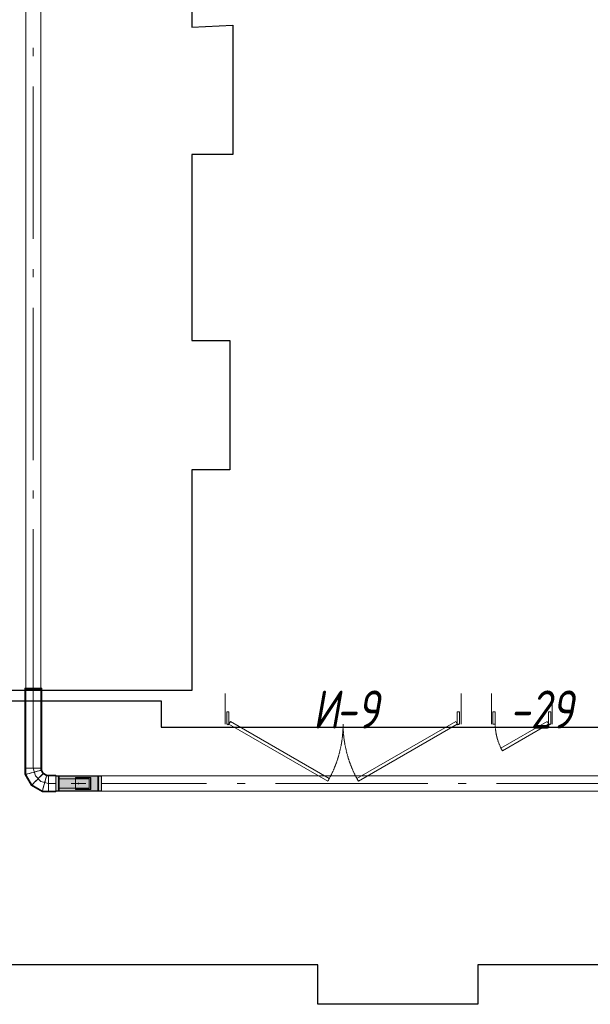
# Model space of a CAD drawing. Header units: millimetres. Extents: x -551130 to 178656, y -69521 to 202936.
# Tile 5 of 256: x -537890 to -534140, y 150143 to 156609. Entities that reach past the tile are written whole.
import ezdxf

# ---------------------------------------------------------------- set-up
doc = ezdxf.new("R2010")
doc.units = ezdxf.units.MM
doc.linetypes.add('-D1-02х01', pattern=[3, 2, -1])
doc.layers.get('Defpoints').update_dxf_attribs({"color": 31})
doc.layers.add('A-DOOR', color=7, linetype='Continuous', lineweight=5)
doc.layers.add('A-DOOR-IDEN', color=7, linetype='Continuous', lineweight=9)
doc.layers.add('PDF7_Geometry', color=7, linetype='Continuous', true_color=0xaaaaaa)
doc.layers.add('PDF7_Solid Fills', color=7, linetype='Continuous', true_color=0xececec)
doc.styles.add('fl_iso paper', font='isocpeur.ttf', dxfattribs={"width": 0.8, "oblique": 10})

# ---------------------------------------------------------------- blocks, each defined once
blk = doc.blocks.new('A_MEQ_DoorWall - ОВ-7359125-50_AS_M_L17')
at = {"layer": 'A-DOOR'}
for p, q in [((253.1, 275), (-50, 100)), ((263.1, 257.7), (253.1, 275)), ((-40, 82.7), (263.1, 257.7)), ((-75, 100), (-75, -100)), ((-50, 100), (-65, 100)), ((-65, 100), (-65, 20)), ((-50, 20), (-50, 100)), ((-50, 100), (-40, 82.7)), ((315, 100), (300, 100)), ((300, 100), (300, 20)), ((315, 20), (315, 100)), ((325, 100), (325, -100)), ((-65, 20), (-50, 20)), ((300, 20), (315, 20))]:
    blk.add_line(p, q, dxfattribs=at)
at = {"layer": 'A-DOOR', "linetype": '-D1-02х01'}
blk.add_arc((-50, 100), 350, 360, 30, dxfattribs=at)
at = {"layer": 'A-DOOR'}
blk.add_arc((-55, 100), 5, 0, 180, dxfattribs=at)
blk = doc.blocks.new('A_MEQ_DoorWall - ОВ-7359077-50_AS_M_L17')
at = {"layer": 'A-DOOR'}
for p, q in [((-650, -100), (-650, 100)), ((900, -100), (900, 100)), ((-640, -20), (-625, -20)), ((-640, -100), (-640, -20)), ((-625, -20), (-625, -100)), ((875, -20), (890, -20)), ((875, -100), (875, -20)), ((890, -20), (890, -100)), ((-625, -100), (-640, -100)), ((-625, -100), (-615, -82.7)), ((24.5, -475), (-625, -100)), ((-615, -82.7), (34.5, -457.7)), ((865, -82.7), (215.5, -457.7)), ((225.5, -475), (875, -100)), ((875, -100), (865, -82.7)), ((890, -100), (875, -100)), ((34.5, -457.7), (24.5, -475)), ((215.5, -457.7), (225.5, -475))]:
    blk.add_line(p, q, dxfattribs=at)
for centre, end in [((-630, -100), 0), ((880, -100), 360)]:
    blk.add_arc(centre, 5, 180, end, dxfattribs=at)
at = {"layer": 'A-DOOR', "linetype": '-D1-02х01'}
for centre, start, end in [((-625, -100), 330, 0), ((875, -100), 180, 210)]:
    blk.add_arc(centre, 750, start, end, dxfattribs=at)
blk = doc.blocks.new('ghftytytd')
at = {"layer": 'PDF7_Geometry', "color": 1, "lineweight": 18, "true_color": 0xff0000}
for points in [[(18986.2, 9310), (18986.2, 9311.7), (18986.2, 9316.7), (18986.2, 9324.6), (18986.2, 9335), (18986.2, 9347), (18986.2, 9360), (18986.2, 9372.9), (18986.2, 9385), (18986.2, 9395.3), (18986.2, 9403.3), (18986.2, 9408.3), (18986.2, 9410), (18986.2, 9408.3), (18986.2, 9403.3), (18986.2, 9395.3), (18986.2, 9385), (18986.2, 9372.9), (18986.2, 9360), (18986.2, 9347), (18986.2, 9335), (18986.2, 9324.6), (18986.2, 9316.7), (18986.2, 9311.7), (18986.2, 9310), (18939.1, 9310), (18939.1, 9311.7), (18939.1, 9316.7), (18939.1, 9324.6), (18939.1, 9335), (18939.1, 9347), (18939.1, 9360), (18939.1, 9347), (18939.1, 9335), (18939.1, 9324.6), (18939.1, 9316.7), (18939.1, 9311.7), (18939.1, 9310), (18898.9, 9310), (18829.3, 9350.2), (18789.1, 9419.8), (18789.1, 9460), (18789.1, 9980), (18789.1, 9986), (18790.8, 9986), (18795.8, 9986), (18803.7, 9986), (18814.1, 9986), (18826.2, 9986), (18839.1, 9986), (18826.2, 9986), (18814.1, 9986), (18803.7, 9986), (18795.8, 9986), (18790.8, 9986), (18789.1, 9986), (18789.1, 16888.2)], [(18889.1, 16888.2), (18889.1, 9986), (18887.4, 9986), (18882.4, 9986), (18874.5, 9986), (18864.1, 9986), (18852, 9986), (18839.1, 9986), (18839.1, 11031.2), (18839.1, 9986), (18852, 9986), (18864.1, 9986), (18874.5, 9986), (18882.4, 9986), (18887.4, 9986), (18889.1, 9986), (18889.1, 9980), (18889.1, 9460), (18889.1, 9446.6), (18902.5, 9423.4), (18925.7, 9410), (18939.1, 9410), (18939.1, 9408.3), (18939.1, 9403.3), (18939.1, 9395.3), (18939.1, 9385), (18939.1, 9372.9), (18939.1, 9360), (18939.1, 9372.9), (18939.1, 9385), (18939.1, 9395.3), (18939.1, 9403.3), (18939.1, 9408.3), (18939.1, 9410), (18939.1, 9408.3), (18939.1, 9403.3), (18939.1, 9395.3), (18939.1, 9385), (18939.1, 9372.9), (18939.1, 9360), (18939.1, 9347), (18939.1, 9335), (18939.1, 9324.6), (18939.1, 9316.7), (18939.1, 9311.7), (18939.1, 9310), (18939.1, 9311.7), (18939.1, 9316.7), (18939.1, 9324.6), (18939.1, 9335), (18939.1, 9347), (18939.1, 9360), (18939.1, 9372.9), (18939.1, 9385), (18939.1, 9395.3), (18939.1, 9403.3), (18939.1, 9408.3), (18939.1, 9410), (18986.2, 9410), (18986.2, 9310), (19286.2, 9310), (19286.2, 9311.7), (19286.2, 9316.7), (19286.2, 9324.6), (19286.2, 9335), (19286.2, 9347), (19286.2, 9360), (19286.2, 9347), (19286.2, 9335), (19286.2, 9324.6), (19286.2, 9316.7), (19286.2, 9311.7), (19286.2, 9310), (22575.4, 9310)], [(22575.4, 9360), (21883.7, 9360), (22575.4, 9360)], [(22575.4, 9410), (19286.2, 9410), (19286.2, 9408.3), (19286.2, 9403.3), (19286.2, 9395.3), (19286.2, 9385), (19286.2, 9372.9), (19286.2, 9360), (19286.2, 9372.9), (19286.2, 9385), (19286.2, 9395.3), (19286.2, 9403.3), (19286.2, 9408.3), (19286.2, 9410), (19286.2, 9310), (18986.2, 9310), (18986.2, 9410), (19286.2, 9410), (18986.2, 9410), (18986.2, 9310), (19286.2, 9310), (19286.2, 9410), (18986.2, 9410), (19286.2, 9410)], [(18839.1, 9980), (18853.3, 9980), (18866.6, 9980), (18878, 9980), (18886.7, 9980), (18892.2, 9980), (18894.1, 9980), (18892.2, 9980), (18886.7, 9980), (18878, 9980), (18866.6, 9980), (18853.3, 9980), (18839.1, 9980), (18824.9, 9980), (18811.6, 9980), (18800.2, 9980), (18791.5, 9980), (18786, 9980), (18784.1, 9980), (18786, 9980), (18791.5, 9980), (18800.2, 9980), (18811.6, 9980), (18824.9, 9980), (18839.1, 9980), (18824.9, 9980), (18811.6, 9980), (18800.2, 9980), (18791.5, 9980), (18786, 9980), (18784.1, 9980), (18784.1, 9986)], [(18986.2, 9305), (18986.2, 9306.8), (18986.2, 9312.3), (18986.2, 9321.1), (18986.2, 9332.5), (18986.2, 9345.8), (18986.2, 9360), (18986.2, 9345.8), (18986.2, 9332.5), (18986.2, 9321.1), (18986.2, 9312.3), (18986.2, 9306.8), (18986.2, 9305), (18939.1, 9305), (18897.6, 9305), (18825.6, 9346.5), (18784.1, 9418.4), (18784.1, 9460), (18784.1, 9980), (18786, 9980), (18791.5, 9980), (18800.2, 9980), (18811.6, 9980), (18824.9, 9980), (18839.1, 9980), (18839.1, 9986), (18824.9, 9986), (18811.6, 9986), (18800.2, 9986), (18791.5, 9986), (18786, 9986), (18784.1, 9986), (18786, 9986), (18791.5, 9986), (18800.2, 9986), (18811.6, 9986), (18824.9, 9986), (18839.1, 9986)], [(18986.2, 9415), (18986.2, 9413.1), (18986.2, 9407.6), (18986.2, 9398.9), (18986.2, 9387.5), (18986.2, 9374.2), (18986.2, 9360), (18986.2, 9374.2), (18986.2, 9387.5), (18986.2, 9398.9), (18986.2, 9407.6), (18986.2, 9413.1), (18986.2, 9415), (18939.1, 9415), (18927, 9415), (18906.1, 9427), (18894.1, 9447.9), (18894.1, 9460), (18894.1, 9980), (18892.2, 9980), (18886.7, 9980), (18878, 9980), (18866.6, 9980), (18853.3, 9980), (18839.1, 9980), (18853.3, 9980), (18866.6, 9980), (18878, 9980), (18886.7, 9980), (18892.2, 9980), (18894.1, 9980), (18894.1, 9986), (18892.2, 9986), (18886.7, 9986), (18878, 9986), (18866.6, 9986), (18853.3, 9986), (18839.1, 9986), (18853.3, 9986), (18866.6, 9986), (18878, 9986), (18886.7, 9986), (18892.2, 9986), (18894.1, 9986)], [(18839.1, 9460), (18839.1, 9980)], [(18889.1, 9980), (18887.4, 9980), (18882.4, 9980), (18874.5, 9980), (18864.1, 9980), (18852, 9980), (18839.1, 9980)], [(18839.1, 9980), (18852, 9980), (18864.1, 9980), (18874.5, 9980), (18882.4, 9980), (18887.4, 9980), (18889.1, 9980)], [(18839.1, 9460), (18839.1, 9980)], [(18784.1, 9460), (18786, 9460), (18791.5, 9460), (18800.2, 9460), (18811.6, 9460), (18824.9, 9460), (18839.1, 9460)], [(18839.1, 9460), (18824.9, 9460), (18811.6, 9460), (18800.2, 9460), (18791.5, 9460), (18786, 9460), (18784.1, 9460)], [(18784.1, 9460), (18786, 9460), (18791.5, 9460), (18800.2, 9460), (18811.6, 9460), (18824.9, 9460), (18839.1, 9460)], [(18839.1, 9460), (18824.9, 9460), (18811.6, 9460), (18800.2, 9460), (18791.5, 9460), (18786, 9460), (18784.1, 9460)], [(18839.1, 9460), (18826.2, 9460), (18814.1, 9460), (18803.7, 9460), (18795.8, 9460), (18790.8, 9460), (18789.1, 9460)], [(18789.1, 9460), (18790.8, 9460), (18795.8, 9460), (18803.7, 9460), (18814.1, 9460), (18826.2, 9460), (18839.1, 9460)], [(18839.1, 9460), (18853.3, 9460), (18866.6, 9460), (18878, 9460), (18886.7, 9460), (18892.2, 9460), (18894.1, 9460)], [(18894.1, 9460), (18892.2, 9460), (18886.7, 9460), (18878, 9460), (18866.6, 9460), (18853.3, 9460), (18839.1, 9460)], [(18839.1, 9460), (18853.3, 9460), (18866.6, 9460), (18878, 9460), (18886.7, 9460), (18892.2, 9460), (18894.1, 9460)], [(18894.1, 9460), (18892.2, 9460), (18886.7, 9460), (18878, 9460), (18866.6, 9460), (18853.3, 9460), (18839.1, 9460)], [(18839.1, 9460), (18852, 9460), (18864.1, 9460), (18874.5, 9460), (18882.4, 9460), (18887.4, 9460), (18889.1, 9460)], [(18889.1, 9460), (18887.4, 9460), (18882.4, 9460), (18874.5, 9460), (18864.1, 9460), (18852, 9460), (18839.1, 9460)], [(18839.1, 9460), (18852.5, 9410)], [(18839.1, 9433.2), (18853.3, 9437), (18866.6, 9440.6), (18878, 9443.6), (18886.7, 9445.9), (18892.2, 9447.4), (18894.1, 9447.9)], [(18894.1, 9447.9), (18892.2, 9447.4), (18886.7, 9445.9), (18878, 9443.6), (18866.6, 9440.6), (18853.3, 9437), (18839.1, 9433.2)], [(18784.1, 9418.4), (18786, 9419), (18791.5, 9420.4), (18800.2, 9422.8), (18811.6, 9425.8), (18824.9, 9429.4), (18839.1, 9433.2)], [(18839.1, 9433.2), (18824.9, 9429.4), (18811.6, 9425.8), (18800.2, 9422.8), (18791.5, 9420.4), (18786, 9419), (18784.1, 9418.4)], [(18825.6, 9346.5), (18827, 9347.9), (18831, 9351.9), (18837.4, 9358.3), (18845.8, 9366.6), (18855.5, 9376.3), (18865.9, 9386.8)], [(18865.9, 9386.8), (18855.5, 9376.3), (18845.8, 9366.6), (18837.4, 9358.3), (18831, 9351.9), (18827, 9347.9), (18825.6, 9346.5)], [(18852.5, 9410), (18889.1, 9373.4)], [(18865.9, 9386.8), (18876.3, 9397.2), (18886, 9406.9), (18894.4, 9415.3), (18900.8, 9421.6), (18904.8, 9425.7), (18906.1, 9427)], [(18906.1, 9427), (18904.8, 9425.7), (18900.8, 9421.6), (18894.4, 9415.3), (18886, 9406.9), (18876.3, 9397.2), (18865.9, 9386.8)], [(18912.3, 9360), (18916.1, 9374.2), (18919.7, 9387.5), (18922.7, 9398.9), (18925.1, 9407.6), (18926.5, 9413.1), (18927, 9415)], [(18927, 9415), (18926.5, 9413.1), (18925.1, 9407.6), (18922.7, 9398.9), (18919.7, 9387.5), (18916.1, 9374.2), (18912.3, 9360)], [(18939.1, 9360), (18939.1, 9381), (18939.1, 9398.9), (18939.1, 9410.8), (18939.1, 9415)], [(18939.1, 9415), (18939.1, 9410.8), (18939.1, 9398.9), (18939.1, 9381), (18939.1, 9360)], [(18939.1, 9415), (18939.1, 9413.1), (18939.1, 9407.6), (18939.1, 9398.9), (18939.1, 9387.5), (18939.1, 9374.2), (18939.1, 9360)], [(18939.1, 9360), (18939.1, 9374.2), (18939.1, 9387.5), (18939.1, 9398.9), (18939.1, 9407.6), (18939.1, 9413.1), (18939.1, 9415)], [(19286.2, 9411), (18986.2, 9411)], [(19286.2, 9310), (19286.2, 9410), (19286.2, 9310), (18986.2, 9310), (19286.2, 9310), (18986.2, 9310), (18986.2, 9410), (19286.2, 9410), (18986.2, 9410)], [(19286.2, 9409), (18986.2, 9409)], [(19008.2, 9410), (19008.2, 9403.7), (19008.2, 9386.5), (19008.2, 9362.7), (19008.2, 9360), (19008.2, 9384.2), (19008.2, 9402.3), (19008.2, 9409.9), (19008.2, 9410), (19004.2, 9410), (19004.2, 9409.9), (19004.2, 9402.3), (19004.2, 9384.2), (19004.2, 9360), (19004.2, 9362.7), (19004.2, 9386.5), (19004.2, 9403.7), (19004.2, 9410)], [(19206.2, 9390), (19006.2, 9390)], [(19006.2, 9390), (19206.2, 9390)], [(19268.2, 9410), (19264.2, 9410)], [(18889.1, 9373.4), (18939.1, 9360)], [(18897.6, 9305), (18898.1, 9306.8), (18899.6, 9312.3), (18901.9, 9321.1), (18904.9, 9332.5), (18908.5, 9345.8), (18912.3, 9360)], [(18912.3, 9360), (18908.5, 9345.8), (18904.9, 9332.5), (18901.9, 9321.1), (18899.6, 9312.3), (18898.1, 9306.8), (18897.6, 9305)], [(18939.1, 9360), (18939.1, 9338.9), (18939.1, 9321.1), (18939.1, 9309.2), (18939.1, 9305)], [(18939.1, 9305), (18939.1, 9309.2), (18939.1, 9321.1), (18939.1, 9338.9), (18939.1, 9360)], [(18939.1, 9360), (18986.2, 9360)], [(18939.1, 9360), (18986.2, 9360)], [(18986.2, 9311), (19286.2, 9311)], [(19004.2, 9310), (19004.2, 9316.2), (19004.2, 9333.4), (19004.2, 9357.2), (19004.2, 9360), (19004.2, 9335.8), (19004.2, 9317.6), (19004.2, 9310.1), (19004.2, 9310), (19008.2, 9310), (19008.2, 9310.1), (19008.2, 9317.6), (19008.2, 9335.8), (19008.2, 9360), (19008.2, 9357.2), (19008.2, 9333.4), (19008.2, 9316.2), (19008.2, 9310)], [(19087.7, 9360.5), (19087.7, 9359.5)], [(19134.2, 9362), (19138.2, 9362)], [(19138.2, 9362), (19134.2, 9362)], [(19134.2, 9362), (19138.2, 9362)], [(19138.2, 9362), (19134.2, 9362)], [(19134.2, 9360), (19134.2, 9361), (19134.2, 9362)], [(19134.2, 9362), (19134.2, 9361), (19134.2, 9360)], [(19134.2, 9362), (19134.2, 9361), (19134.2, 9360)], [(19134.2, 9360), (19134.2, 9361), (19134.2, 9362)], [(19134.2, 9358), (19134.2, 9359), (19134.2, 9360)], [(19134.2, 9360), (19134.2, 9359), (19134.2, 9358)], [(19134.2, 9360), (19134.2, 9359), (19134.2, 9358)], [(19134.2, 9358), (19134.2, 9359), (19134.2, 9360)], [(19184.7, 9359.5), (19184.7, 9360.5)], [(18986.2, 9309), (19286.2, 9309)], [(19264.2, 9310), (19268.2, 9310)]]:
    blk.add_lwpolyline(points, dxfattribs=at)
for points in [[(18839.1, 14190), (18839.1, 14137.1)], [(18839.1, 13937.1), (18839.1, 12937.1)], [(18839.1, 12737.1), (18839.1, 12684.2)], [(18839.1, 12484.2), (18839.1, 11484.2)], [(18839.1, 11284.2), (18839.1, 11231.2)], [(18889.1, 9986), (18887.4, 9986), (18882.4, 9986), (18874.5, 9986), (18864.1, 9986), (18852, 9986), (18839.1, 9986), (18826.2, 9986), (18814.1, 9986), (18803.7, 9986), (18795.8, 9986), (18790.8, 9986), (18789.1, 9986), (18790.8, 9986), (18795.8, 9986), (18803.7, 9986), (18814.1, 9986), (18826.2, 9986), (18839.1, 9986), (18852, 9986), (18864.1, 9986), (18874.5, 9986), (18882.4, 9986), (18887.4, 9986)], [(18839.1, 9980), (18826.2, 9980), (18814.1, 9980), (18803.7, 9980), (18795.8, 9980), (18790.8, 9980), (18789.1, 9980), (18790.8, 9980), (18795.8, 9980), (18803.7, 9980), (18814.1, 9980), (18826.2, 9980)], [(18889.1, 9980), (18887.4, 9980), (18882.4, 9980), (18874.5, 9980), (18864.1, 9980), (18852, 9980), (18839.1, 9980), (18826.2, 9980), (18814.1, 9980), (18803.7, 9980), (18795.8, 9980), (18790.8, 9980), (18789.1, 9980), (18790.8, 9980), (18795.8, 9980), (18803.7, 9980), (18814.1, 9980), (18826.2, 9980), (18839.1, 9980), (18852, 9980), (18864.1, 9980), (18874.5, 9980), (18882.4, 9980), (18887.4, 9980)], [(18889.1, 9460), (18887.4, 9460), (18882.4, 9460), (18874.5, 9460), (18864.1, 9460), (18852, 9460), (18839.1, 9460), (18826.2, 9460), (18814.1, 9460), (18803.7, 9460), (18795.8, 9460), (18790.8, 9460), (18789.1, 9460), (18790.8, 9460), (18795.8, 9460), (18803.7, 9460), (18814.1, 9460), (18826.2, 9460), (18839.1, 9460), (18852, 9460), (18864.1, 9460), (18874.5, 9460), (18882.4, 9460), (18887.4, 9460)], [(18839.1, 9433.2), (18852, 9436.6), (18864.1, 9439.9), (18874.5, 9442.7), (18882.4, 9444.8), (18887.4, 9446.1), (18889.1, 9446.6), (18887.4, 9446.1), (18882.4, 9444.8), (18874.5, 9442.7), (18864.1, 9439.9), (18852, 9436.6)], [(18839.1, 9433.2), (18826.2, 9429.7), (18814.1, 9426.5), (18803.7, 9423.7), (18795.8, 9421.6), (18790.8, 9420.2), (18789.1, 9419.8), (18790.8, 9420.2), (18795.8, 9421.6), (18803.7, 9423.7), (18814.1, 9426.5), (18826.2, 9429.7)], [(18865.9, 9386.8), (18856.4, 9377.3), (18847.6, 9368.5), (18840, 9360.9), (18834.2, 9355.1), (18830.5, 9351.4), (18829.3, 9350.2), (18830.5, 9351.4), (18834.2, 9355.1), (18840, 9360.9), (18847.6, 9368.5), (18856.4, 9377.3)], [(18865.9, 9386.8), (18875.4, 9396.2), (18884.2, 9405.1), (18891.8, 9412.6), (18897.6, 9418.5), (18901.2, 9422.1), (18902.5, 9423.4), (18901.2, 9422.1), (18897.6, 9418.5), (18891.8, 9412.6), (18884.2, 9405.1), (18875.4, 9396.2)], [(18912.3, 9360), (18915.8, 9372.9), (18919, 9385), (18921.8, 9395.3), (18923.9, 9403.3), (18925.2, 9408.3), (18925.7, 9410), (18925.2, 9408.3), (18923.9, 9403.3), (18921.8, 9395.3), (18919, 9385), (18915.8, 9372.9)], [(18986.2, 9360), (18986.2, 9373.2), (18986.2, 9385.5), (18986.2, 9396), (18986.2, 9404.1), (18986.2, 9409.2), (18986.2, 9411), (18986.2, 9409.2), (18986.2, 9404.1), (18986.2, 9396), (18986.2, 9385.5), (18986.2, 9373.2)], [(18986.2, 9360), (18986.2, 9372.9), (18986.2, 9385), (18986.2, 9395.3), (18986.2, 9403.3), (18986.2, 9408.3), (18986.2, 9410), (18986.2, 9408.3), (18986.2, 9403.3), (18986.2, 9395.3), (18986.2, 9385), (18986.2, 9372.9)], [(18986.2, 9360), (18986.2, 9381.7), (18986.2, 9399.1), (18986.2, 9408.7), (18986.2, 9409.9), (18986.2, 9408.7), (18986.2, 9399.1), (18986.2, 9381.7)], [(18986.2, 9360), (18986.2, 9381.2), (18986.2, 9398.3), (18986.2, 9407.7), (18986.2, 9409), (18986.2, 9407.7), (18986.2, 9398.3), (18986.2, 9381.2)], [(19004.2, 9360), (19004.2, 9381.7), (19004.2, 9399.1), (19004.2, 9408.7), (19004.2, 9410), (19004.2, 9408.7), (19004.2, 9399.1), (19004.2, 9381.7)], [(19006.2, 9390), (19006.2, 9330)], [(19008.2, 9360), (19008.2, 9381.7), (19008.2, 9399.1), (19008.2, 9408.7), (19008.2, 9410), (19008.2, 9408.7), (19008.2, 9399.1), (19008.2, 9381.7)], [(19116.2, 9400), (19116.2, 9320), (19116.2, 9321), (19116.2, 9322), (19116.2, 9398), (19116.2, 9399)], [(19216.2, 9400), (19116.2, 9400)], [(19116.2, 9398), (19214.2, 9398), (19214.2, 9388.9), (19214.2, 9378.1), (19214.2, 9366.1), (19214.2, 9353.8), (19214.2, 9341.9), (19214.2, 9331), (19214.2, 9322), (19116.2, 9322), (19214.2, 9322), (19214.2, 9398)], [(19206.2, 9390), (19206.2, 9330)], [(19216.2, 9320), (19216.2, 9400), (19216.2, 9392), (19216.2, 9382.3), (19216.2, 9371.5), (19216.2, 9360), (19216.2, 9348.5), (19216.2, 9337.6), (19216.2, 9327.9)], [(19264.2, 9360), (19264.2, 9384.2), (19264.2, 9402.3), (19264.2, 9409.9), (19264.2, 9410), (19264.2, 9403.7), (19264.2, 9386.5), (19264.2, 9362.7)], [(19264.2, 9360), (19264.2, 9381.7), (19264.2, 9399.1), (19264.2, 9408.7), (19264.2, 9410), (19264.2, 9408.7), (19264.2, 9399.1), (19264.2, 9381.7)], [(19268.2, 9360), (19268.2, 9384.2), (19268.2, 9402.3), (19268.2, 9409.9), (19268.2, 9410), (19268.2, 9403.7), (19268.2, 9386.5), (19268.2, 9362.7)], [(19268.2, 9360), (19268.2, 9381.7), (19268.2, 9399.1), (19268.2, 9408.7), (19268.2, 9410), (19268.2, 9408.7), (19268.2, 9399.1), (19268.2, 9381.7)], [(19286.2, 9360), (19286.2, 9373.2), (19286.2, 9385.5), (19286.2, 9396), (19286.2, 9404.1), (19286.2, 9409.2), (19286.2, 9411), (19286.2, 9409.2), (19286.2, 9404.1), (19286.2, 9396), (19286.2, 9385.5), (19286.2, 9373.2)], [(19286.2, 9360), (19286.2, 9372.9), (19286.2, 9385), (19286.2, 9395.3), (19286.2, 9403.3), (19286.2, 9408.3), (19286.2, 9410), (19286.2, 9408.3), (19286.2, 9403.3), (19286.2, 9395.3), (19286.2, 9385), (19286.2, 9372.9)], [(19286.2, 9360), (19286.2, 9381.7), (19286.2, 9399.1), (19286.2, 9408.7), (19286.2, 9410), (19286.2, 9408.7), (19286.2, 9399.1), (19286.2, 9381.7)], [(19286.2, 9360), (19286.2, 9381.2), (19286.2, 9398.3), (19286.2, 9407.7), (19286.2, 9408.9), (19286.2, 9407.7), (19286.2, 9398.3), (19286.2, 9381.2)], [(18912.3, 9360), (18908.8, 9347), (18905.6, 9335), (18902.8, 9324.6), (18900.7, 9316.7), (18899.4, 9311.7), (18898.9, 9310), (18899.4, 9311.7), (18900.7, 9316.7), (18902.8, 9324.6), (18905.6, 9335), (18908.8, 9347)], [(18939.1, 9360), (18939.1, 9345.8), (18939.1, 9332.5), (18939.1, 9321.1), (18939.1, 9312.3), (18939.1, 9306.8), (18939.1, 9305), (18939.1, 9306.8), (18939.1, 9312.3), (18939.1, 9321.1), (18939.1, 9332.5), (18939.1, 9345.8)], [(18986.2, 9360), (18986.2, 9347), (18986.2, 9335), (18986.2, 9324.6), (18986.2, 9316.7), (18986.2, 9311.7), (18986.2, 9310), (18986.2, 9311.7), (18986.2, 9316.7), (18986.2, 9324.6), (18986.2, 9335), (18986.2, 9347)], [(18986.2, 9360), (18986.2, 9346.8), (18986.2, 9334.5), (18986.2, 9323.9), (18986.2, 9315.8), (18986.2, 9310.7), (18986.2, 9309), (18986.2, 9310.7), (18986.2, 9315.8), (18986.2, 9323.9), (18986.2, 9334.5), (18986.2, 9346.8)], [(18986.2, 9360), (18986.2, 9338.3), (18986.2, 9320.9), (18986.2, 9311.2), (18986.2, 9310), (18986.2, 9311.2), (18986.2, 9320.9), (18986.2, 9338.3)], [(18986.2, 9360), (18986.2, 9338.7), (18986.2, 9321.7), (18986.2, 9312.2), (18986.2, 9311), (18986.2, 9312.2), (18986.2, 9321.7), (18986.2, 9338.7)], [(19004.2, 9360), (19004.2, 9338.3), (19004.2, 9320.9), (19004.2, 9311.2), (19004.2, 9310), (19004.2, 9311.2), (19004.2, 9320.9), (19004.2, 9338.3)], [(19206.2, 9330), (19006.2, 9330)], [(19008.2, 9360), (19008.2, 9338.3), (19008.2, 9320.9), (19008.2, 9311.2), (19008.2, 9310), (19008.2, 9311.2), (19008.2, 9320.9), (19008.2, 9338.3)], [(19136.2, 9360.5), (19123.7, 9360.5), (19112, 9360.5), (19101.9, 9360.5), (19094.2, 9360.5), (19089.4, 9360.5), (19087.7, 9360.5), (19089.4, 9360.5), (19094.2, 9360.5), (19101.9, 9360.5), (19112, 9360.5), (19123.7, 9360.5)], [(19136.2, 9359.5), (19123.7, 9359.5), (19112, 9359.5), (19101.9, 9359.5), (19094.2, 9359.5), (19089.4, 9359.5), (19087.7, 9359.5), (19089.4, 9359.5), (19094.2, 9359.5), (19101.9, 9359.5), (19112, 9359.5), (19123.7, 9359.5)], [(19216.2, 9320), (19116.2, 9320)], [(19134.2, 9362), (19138.2, 9362), (19138.2, 9358), (19134.2, 9358)], [(19134.2, 9362), (19134.2, 9358), (19138.2, 9358), (19138.2, 9362)], [(19138.2, 9358), (19134.2, 9358)], [(19138.2, 9358), (19134.2, 9358)], [(19136.2, 9360.5), (19148.8, 9360.5), (19160.5, 9360.5), (19170.5, 9360.5), (19178.2, 9360.5), (19183.1, 9360.5), (19184.7, 9360.5), (19183.1, 9360.5), (19178.2, 9360.5), (19170.5, 9360.5), (19160.5, 9360.5), (19148.8, 9360.5)], [(19136.2, 9359.5), (19148.8, 9359.5), (19160.5, 9359.5), (19170.5, 9359.5), (19178.2, 9359.5), (19183.1, 9359.5), (19184.7, 9359.5), (19183.1, 9359.5), (19178.2, 9359.5), (19170.5, 9359.5), (19160.5, 9359.5), (19148.8, 9359.5)], [(19138.2, 9362), (19138.2, 9361), (19138.2, 9360), (19138.2, 9359), (19138.2, 9358), (19138.2, 9359), (19138.2, 9360), (19138.2, 9361)], [(19138.2, 9362), (19138.2, 9361), (19138.2, 9360), (19138.2, 9359), (19138.2, 9358), (19138.2, 9359), (19138.2, 9360), (19138.2, 9361)], [(19264.2, 9360), (19264.2, 9335.8), (19264.2, 9317.6), (19264.2, 9310.1), (19264.2, 9310), (19264.2, 9316.2), (19264.2, 9333.4), (19264.2, 9357.2)], [(19264.2, 9360), (19264.2, 9338.3), (19264.2, 9320.9), (19264.2, 9311.2), (19264.2, 9310), (19264.2, 9311.2), (19264.2, 9320.9), (19264.2, 9338.3)], [(19268.2, 9360), (19268.2, 9335.8), (19268.2, 9317.6), (19268.2, 9310.1), (19268.2, 9310), (19268.2, 9316.2), (19268.2, 9333.4), (19268.2, 9357.2)], [(19268.2, 9360), (19268.2, 9338.3), (19268.2, 9320.9), (19268.2, 9311.2), (19268.2, 9310), (19268.2, 9311.2), (19268.2, 9320.9), (19268.2, 9338.3)], [(19977.9, 9360), (19286.2, 9360)], [(19286.2, 9360), (19286.2, 9347), (19286.2, 9335), (19286.2, 9324.6), (19286.2, 9316.7), (19286.2, 9311.7), (19286.2, 9310), (19286.2, 9311.7), (19286.2, 9316.7), (19286.2, 9324.6), (19286.2, 9335), (19286.2, 9347)], [(19286.2, 9360), (19286.2, 9346.8), (19286.2, 9334.5), (19286.2, 9323.9), (19286.2, 9315.8), (19286.2, 9310.7), (19286.2, 9309), (19286.2, 9310.7), (19286.2, 9315.8), (19286.2, 9323.9), (19286.2, 9334.5), (19286.2, 9346.8)], [(19286.2, 9360), (19286.2, 9338.7), (19286.2, 9321.7), (19286.2, 9312.2), (19286.2, 9311), (19286.2, 9312.2), (19286.2, 9321.7), (19286.2, 9338.7)], [(19286.2, 9360), (19286.2, 9338.3), (19286.2, 9320.9), (19286.2, 9311.2), (19286.2, 9310), (19286.2, 9311.2), (19286.2, 9320.9), (19286.2, 9338.3)], [(20230.8, 9360), (20177.9, 9360)], [(21430.8, 9360), (20430.8, 9360)], [(21683.7, 9360), (21630.8, 9360)]]:
    blk.add_lwpolyline(points, close=True, dxfattribs=at)
at = {"layer": 'PDF7_Solid Fills', "color": 1, "lineweight": 35, "true_color": 0xff0000, "transparency": 33554559}
blk.add_solid([(19286.2, 9310), (19286.2, 9410), (18986.2, 9310), (18986.2, 9410)], dxfattribs=at)
blk.add_solid([(19286.2, 9310), (19286.2, 9410), (18986.2, 9310), (18986.2, 9410)], dxfattribs=at)

msp = doc.modelspace()

# ---------------------------------------------------------------- linework, layer by layer
at = {"layer": 'Defpoints'}
msp.add_lwpolyline([(-539120, 161113.3), (-536760, 161113.3), (-536760, 158643.3), (-536490, 158643.3), (-536490, 157793.3), (-536760, 157780.8), (-536760, 156560.8), (-536490, 156573.3), (-536490, 155723.3), (-536760, 155723.3), (-536760, 154503.3), (-536510, 154503.3), (-536510, 153653.3), (-536760, 153653.3), (-536760, 152203.3), (-539120, 152203.3), (-539120, 154783.3), (-539390, 154783.3), (-539390, 155983.3), (-539120, 155983.3), (-539120, 157683.3), (-539390, 157683.3), (-539390, 158883.3), (-539120, 158883.3)], close=True, dxfattribs=at)
for points in [[(-543490, 154533.3), (-543190, 154533.3), (-543190, 154683.3), (-541760, 154683.3), (-541760, 151963.3), (-538920, 151963.3), (-538920, 152135.6), (-536960, 152135.3), (-536960, 151963), (-529690, 151963.3)], [(-530840, 150403.3), (-534880, 150403.3), (-534880, 150143.3), (-535930, 150143.3), (-535930, 150403.3), (-544090, 150403.3)]]:
    msp.add_lwpolyline(points, dxfattribs=at)

# ---------------------------------------------------------------- block references
msp.add_blockref('ghftytytd', (-556640, 142233.3))
at = {"layer": 'A-DOOR', "color": 8, "true_color": 0x7f7f7f}
msp.add_blockref('A_MEQ_DoorWall - ОВ-7359077-50_AS_M_L17', (-535890, 152083.3), dxfattribs=at)
at = {"layer": 'A-DOOR', "color": 8, "true_color": 0x7f7f7f, "rotation": 180}
msp.add_blockref('A_MEQ_DoorWall - ОВ-7359125-50_AS_M_L17', (-534465, 152083.3), dxfattribs=at)

# ---------------------------------------------------------------- texts
at = {"layer": 'A-DOOR-IDEN', "lineweight": 5, "char_height": 250, "attachment_point": 1, "style": 'fl_iso paper'}
for s, insert, width in [('И', (-535963.3, 152204.3), 186.392), ('-9', (-535809.5, 152204.3), 228.481), ('-29', (-534669.2, 152204.3), 372.785)]:
    msp.add_mtext(s, dxfattribs=dict(at, insert=insert, width=width))

doc.saveas('drawing.dxf')
